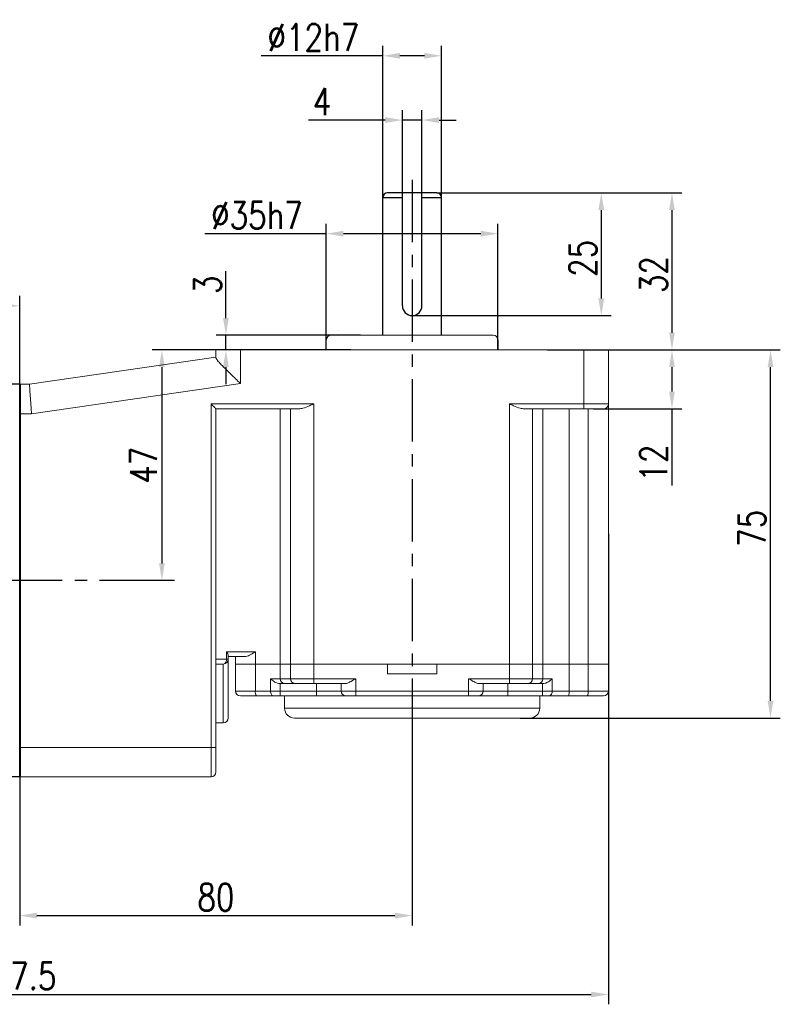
# Model space of a CAD drawing. Header units: inches. Extents: x -739 to 4096, y 9 to 1581.
# Tile 35 of 36: x 3742 to 3898, y 1037 to 1238. Entities that reach past the tile are written whole.
import ezdxf

# ---------------------------------------------------------------- set-up
doc = ezdxf.new("R2010")
doc.units = ezdxf.units.IN
doc.header["$LTSCALE"] = 10
doc.header["$MEASUREMENT"] = 0
doc.linetypes.add('CENTER', pattern=[10.16, 6.35, -1.27, 1.27, -1.27])
for name, color, linetype in [('1轮廓实线层', 7, 'Continuous'), ('3中心线层', 1, 'CENTER'), ('7标注层', 4, 'Continuous')]:
    doc.layers.add(name, color=color, linetype=linetype)
doc.layers.add('图层2', color=4, linetype='Continuous', lineweight=40)
doc.styles.add('TH_GBDIM', font='romans.shx', dxfattribs={"width": 0.8, "bigfont": 'gbcbig.shx'})
doc.dimstyles.new('TH_GBDIM', dxfattribs={"dimtxt": 3.5, "dimasz": 2.5, "dimexe": 2, "dimexo": 0, "dimgap": 1, "dimtad": 1, "dimdec": 4, "dimdsep": 46, "dimtxsty": 'TH_GBDIM', "dimcen": 0.09, "dimclrd": 4, "dimclre": 4, "dimclrt": 3, "dimadec": 0, "dimazin": 0, "dimtfac": 1, "dimtdec": 4, "dimtmove": 0, "dimatfit": 3, "dimfxl": 1, "dimtzin": 0, "dimarcsym": 0})

# ---------------------------------------------------------------- blocks, each defined once
blk = doc.blocks.new('*D114')
at = {"layer": '7标注层', "color": 4, "lineweight": -2, "transparency": 16777216}
for p, q in [((3614.96, 1142.16), (3614.96, 1181.73)), ((3742.46, 1163.73), (3742.46, 1181.73)), ((3618.46, 1179.73), (3738.96, 1179.73))]:
    blk.add_line(p, q, dxfattribs=at)
at = {"layer": '7标注层', "color": 4, "transparency": 16777216}
for points in [[(3618.46, 1180.31), (3618.46, 1179.15), (3614.96, 1179.73)], [(3738.96, 1180.31), (3738.96, 1179.15), (3742.46, 1179.73)]]:
    blk.add_solid(points, dxfattribs=at)
at = {"layer": 'Defpoints', "color": 0, "transparency": 16777216}
for p in [(3742.46, 1179.73), (3742.46, 1163.73), (3614.96, 1142.16)]:
    blk.add_point(p, dxfattribs=at)
at = {"layer": '7标注层', "color": 3, "transparency": 16777216, "insert": (3678.71, 1183.48), "char_height": 5.5, "attachment_point": 5, "style": 'TH_GBDIM'}
blk.add_mtext('127.5', dxfattribs=at)
blk = doc.blocks.new('*D117')
at = {"layer": '7标注层', "color": 4, "lineweight": -2, "transparency": 16777216}
for p, q in [((3822.46, 1095.73), (3822.46, 1053.47)), ((3742.46, 1083.73), (3742.46, 1053.47)), ((3745.96, 1055.47), (3818.96, 1055.47))]:
    blk.add_line(p, q, dxfattribs=at)
at = {"layer": '7标注层', "color": 4, "transparency": 16777216}
for points in [[(3745.96, 1056.05), (3745.96, 1054.88), (3742.46, 1055.47)], [(3818.96, 1056.05), (3818.96, 1054.88), (3822.46, 1055.47)]]:
    blk.add_solid(points, dxfattribs=at)
at = {"layer": 'Defpoints', "color": 0, "transparency": 16777216}
for p in [(3822.46, 1095.73), (3742.46, 1083.73), (3822.46, 1055.47)]:
    blk.add_point(p, dxfattribs=at)
at = {"layer": '7标注层', "color": 3, "transparency": 16777216, "insert": (3782.46, 1059.22), "char_height": 5.5, "attachment_point": 5, "style": 'TH_GBDIM'}
blk.add_mtext('80', dxfattribs=at)
blk = doc.blocks.new('*D118')
at = {"layer": '7标注层', "color": 4, "lineweight": -2, "transparency": 16777216}
for p, q in [((3782.46, 1170.73), (3769.45, 1170.73)), ((3771.45, 1167.23), (3771.45, 1127.23)), ((3773.99, 1123.73), (3769.45, 1123.73))]:
    blk.add_line(p, q, dxfattribs=at)
at = {"layer": '7标注层', "color": 4, "transparency": 16777216}
for points in [[(3770.87, 1167.23), (3772.04, 1167.23), (3771.45, 1170.73)], [(3770.87, 1127.23), (3772.04, 1127.23), (3771.45, 1123.73)]]:
    blk.add_solid(points, dxfattribs=at)
at = {"layer": 'Defpoints', "color": 0, "transparency": 16777216}
for p in [(3782.46, 1170.73), (3771.45, 1123.73), (3773.99, 1123.73)]:
    blk.add_point(p, dxfattribs=at)
at = {"layer": '7标注层', "color": 3, "transparency": 16777216, "insert": (3767.7, 1147.23), "char_height": 5.5, "attachment_point": 5, "rotation": 90, "style": 'TH_GBDIM'}
blk.add_mtext('{47}{}{}', dxfattribs=at)
blk = doc.blocks.new('*D119')
at = {"layer": '7标注层', "color": 4, "lineweight": -2, "transparency": 16777216}
for p, q in [((3862.46, 1170.73), (3877.42, 1170.73)), ((3875.42, 1167.23), (3875.42, 1162.23)), ((3859.46, 1158.73), (3877.42, 1158.73)), ((3875.42, 1158.73), (3875.42, 1143.12))]:
    blk.add_line(p, q, dxfattribs=at)
at = {"layer": '7标注层', "color": 4, "transparency": 16777216}
for points in [[(3874.84, 1167.23), (3876, 1167.23), (3875.42, 1170.73)], [(3874.84, 1162.23), (3876, 1162.23), (3875.42, 1158.73)]]:
    blk.add_solid(points, dxfattribs=at)
at = {"layer": 'Defpoints', "color": 0, "transparency": 16777216}
for p in [(3862.46, 1170.73), (3859.46, 1158.73), (3875.42, 1158.73)]:
    blk.add_point(p, dxfattribs=at)
at = {"layer": '7标注层', "color": 3, "transparency": 16777216, "insert": (3871.67, 1147.68), "char_height": 5.5, "attachment_point": 5, "rotation": 90, "style": 'TH_GBDIM'}
blk.add_mtext('{12}{}{}', dxfattribs=at)
blk = doc.blocks.new('*D120')
at = {"layer": '7标注层', "color": 4, "lineweight": -2, "transparency": 16777216}
for p, q in [((3862.46, 1170.73), (3897.51, 1170.73)), ((3895.51, 1099.23), (3895.51, 1167.23)), ((3844.51, 1095.73), (3897.51, 1095.73))]:
    blk.add_line(p, q, dxfattribs=at)
at = {"layer": '7标注层', "color": 4, "transparency": 16777216}
for points in [[(3894.92, 1167.23), (3896.09, 1167.23), (3895.51, 1170.73)], [(3894.92, 1099.23), (3896.09, 1099.23), (3895.51, 1095.73)]]:
    blk.add_solid(points, dxfattribs=at)
at = {"layer": 'Defpoints', "color": 0, "transparency": 16777216}
for p in [(3862.46, 1170.73), (3895.51, 1170.73), (3844.51, 1095.73)]:
    blk.add_point(p, dxfattribs=at)
at = {"layer": '7标注层', "color": 3, "transparency": 16777216, "insert": (3891.76, 1134.39), "char_height": 5.5, "attachment_point": 5, "rotation": 90, "style": 'TH_GBDIM'}
blk.add_mtext('{75}{}{}', dxfattribs=at)
blk = doc.blocks.new('*D121')
at = {"layer": '7标注层', "color": 4, "lineweight": -2, "transparency": 16777216}
for p, q in [((3784.5, 1177.23), (3784.5, 1186.79)), ((3811.93, 1173.73), (3782.5, 1173.73)), ((3784.5, 1170.73), (3784.5, 1173.73)), ((3809.96, 1170.73), (3782.5, 1170.73)), ((3784.5, 1167.23), (3784.5, 1163.73))]:
    blk.add_line(p, q, dxfattribs=at)
at = {"layer": '7标注层', "color": 4, "transparency": 16777216}
for points in [[(3783.91, 1177.23), (3785.08, 1177.23), (3784.5, 1173.73)], [(3783.91, 1167.23), (3785.08, 1167.23), (3784.5, 1170.73)]]:
    blk.add_solid(points, dxfattribs=at)
at = {"layer": 'Defpoints', "color": 0, "transparency": 16777216}
for p in [(3784.5, 1173.73), (3811.93, 1173.73), (3809.96, 1170.73)]:
    blk.add_point(p, dxfattribs=at)
at = {"layer": '7标注层', "color": 3, "transparency": 16777216, "insert": (3780.75, 1184), "char_height": 5.5, "attachment_point": 5, "rotation": 90, "style": 'TH_GBDIM'}
blk.add_mtext('{3}{}{}', dxfattribs=at)
blk = doc.blocks.new('*D122')
at = {"layer": '7标注层', "color": 4, "lineweight": -2, "transparency": 16777216}
for p, q in [((3827.46, 1202.73), (3863.01, 1202.73)), ((3861.01, 1199.23), (3861.01, 1181.23)), ((3822.46, 1177.73), (3863.01, 1177.73))]:
    blk.add_line(p, q, dxfattribs=at)
at = {"layer": '7标注层', "color": 4, "transparency": 16777216}
for points in [[(3860.43, 1199.23), (3861.6, 1199.23), (3861.01, 1202.73)], [(3860.43, 1181.23), (3861.6, 1181.23), (3861.01, 1177.73)]]:
    blk.add_solid(points, dxfattribs=at)
at = {"layer": 'Defpoints', "color": 0, "transparency": 16777216}
for p in [(3827.46, 1202.73), (3822.46, 1177.73), (3861.01, 1177.73)]:
    blk.add_point(p, dxfattribs=at)
at = {"layer": '7标注层', "color": 3, "transparency": 16777216, "insert": (3857.26, 1189.39), "char_height": 5.5, "attachment_point": 5, "rotation": 90, "style": 'TH_GBDIM'}
blk.add_mtext('{25}{}{}', dxfattribs=at)
blk = doc.blocks.new('*D123')
at = {"layer": '7标注层', "color": 4, "lineweight": -2, "transparency": 16777216}
for p, q in [((3832.15, 1202.73), (3877.42, 1202.73)), ((3875.42, 1199.23), (3875.42, 1174.23)), ((3850, 1170.73), (3877.42, 1170.73))]:
    blk.add_line(p, q, dxfattribs=at)
at = {"layer": '7标注层', "color": 4, "transparency": 16777216}
for points in [[(3874.84, 1199.23), (3876, 1199.23), (3875.42, 1202.73)], [(3874.84, 1174.23), (3876, 1174.23), (3875.42, 1170.73)]]:
    blk.add_solid(points, dxfattribs=at)
at = {"layer": 'Defpoints', "color": 0, "transparency": 16777216}
for p in [(3832.15, 1202.73), (3850, 1170.73), (3875.42, 1170.73)]:
    blk.add_point(p, dxfattribs=at)
at = {"layer": '7标注层', "color": 3, "transparency": 16777216, "insert": (3871.67, 1186.09), "char_height": 5.5, "attachment_point": 5, "rotation": 90, "style": 'TH_GBDIM'}
blk.add_mtext('{32}{}{}', dxfattribs=at)
blk = doc.blocks.new('*D124')
at = {"layer": '7标注层', "color": 4, "lineweight": -2, "transparency": 16777216}
for p, q in [((3820.46, 1199.73), (3820.46, 1219.57)), ((3824.46, 1199.73), (3824.46, 1219.57)), ((3816.96, 1217.57), (3801.33, 1217.57)), ((3824.46, 1217.57), (3820.46, 1217.57)), ((3827.96, 1217.57), (3831.46, 1217.57))]:
    blk.add_line(p, q, dxfattribs=at)
at = {"layer": '7标注层', "color": 4, "transparency": 16777216}
for points in [[(3816.96, 1218.15), (3816.96, 1216.99), (3820.46, 1217.57)], [(3827.96, 1218.15), (3827.96, 1216.99), (3824.46, 1217.57)]]:
    blk.add_solid(points, dxfattribs=at)
at = {"layer": 'Defpoints', "color": 0, "transparency": 16777216}
for p in [(3824.46, 1217.57), (3820.46, 1199.73), (3824.46, 1199.73)]:
    blk.add_point(p, dxfattribs=at)
at = {"layer": '7标注层', "color": 3, "transparency": 16777216, "insert": (3804.11, 1221.32), "char_height": 5.5, "attachment_point": 5, "style": 'TH_GBDIM'}
blk.add_mtext('{4}{}{}', dxfattribs=at)
blk = doc.blocks.new('*D130')
at = {"layer": '7标注层', "color": 4, "lineweight": -2, "transparency": 16777216}
for p, q in [((3862.46, 1133.23), (3862.46, 1037.39)), ((3614.96, 1123.73), (3614.96, 1037.39)), ((3618.46, 1039.39), (3858.96, 1039.39))]:
    blk.add_line(p, q, dxfattribs=at)
at = {"layer": '7标注层', "color": 4, "transparency": 16777216}
for points in [[(3618.46, 1039.98), (3618.46, 1038.81), (3614.96, 1039.39)], [(3858.96, 1039.98), (3858.96, 1038.81), (3862.46, 1039.39)]]:
    blk.add_solid(points, dxfattribs=at)
at = {"layer": 'Defpoints', "color": 0, "transparency": 16777216}
for p in [(3862.46, 1133.23), (3614.96, 1123.73), (3862.46, 1039.39)]:
    blk.add_point(p, dxfattribs=at)
at = {"layer": '7标注层', "color": 3, "transparency": 16777216, "insert": (3741.46, 1043.14), "char_height": 5.5, "attachment_point": 5, "style": 'TH_GBDIM'}
blk.add_mtext('247.5', dxfattribs=at)
blk = doc.blocks.new('*D237')
at = {"layer": '7标注层', "color": 4, "lineweight": -2, "transparency": 16777216}
for p, q in [((3804.96, 1170.73), (3804.96, 1196.42)), ((3839.96, 1170.73), (3839.96, 1196.42)), ((3804.96, 1194.42), (3780.19, 1194.42)), ((3836.46, 1194.42), (3808.46, 1194.42))]:
    blk.add_line(p, q, dxfattribs=at)
at = {"layer": '7标注层', "color": 4, "transparency": 16777216}
for points in [[(3808.46, 1195), (3808.46, 1193.83), (3804.96, 1194.42)], [(3836.46, 1195), (3836.46, 1193.83), (3839.96, 1194.42)]]:
    blk.add_solid(points, dxfattribs=at)
at = {"layer": 'Defpoints', "color": 0, "transparency": 16777216}
for p in [(3839.96, 1194.42), (3804.96, 1170.73), (3839.96, 1170.73)]:
    blk.add_point(p, dxfattribs=at)
at = {"layer": '7标注层', "color": 3, "transparency": 16777216, "insert": (3790.82, 1198.17), "char_height": 5.5, "attachment_point": 5, "style": 'TH_GBDIM'}
blk.add_mtext('\\A1;%%c35h7', dxfattribs=at)
blk = doc.blocks.new('*D238')
at = {"layer": '7标注层', "color": 4, "lineweight": -2, "transparency": 16777216}
for p, q in [((3816.46, 1200.57), (3816.46, 1232.66)), ((3828.46, 1199.99), (3828.46, 1232.66)), ((3816.46, 1230.66), (3791.69, 1230.66)), ((3824.96, 1230.66), (3819.96, 1230.66))]:
    blk.add_line(p, q, dxfattribs=at)
at = {"layer": '7标注层', "color": 4, "transparency": 16777216}
for points in [[(3819.96, 1231.24), (3819.96, 1230.08), (3816.46, 1230.66)], [(3824.96, 1231.24), (3824.96, 1230.08), (3828.46, 1230.66)]]:
    blk.add_solid(points, dxfattribs=at)
at = {"layer": 'Defpoints', "color": 0, "transparency": 16777216}
for p in [(3828.46, 1230.66), (3816.46, 1200.57), (3828.46, 1199.99)]:
    blk.add_point(p, dxfattribs=at)
at = {"layer": '7标注层', "color": 3, "transparency": 16777216, "insert": (3802.32, 1234.41), "char_height": 5.5, "attachment_point": 5, "style": 'TH_GBDIM'}
blk.add_mtext('\\A1;%%c12h7', dxfattribs=at)

msp = doc.modelspace()

# ---------------------------------------------------------------- linework, layer by layer
at = {"layer": '1轮廓实线层'}
for p, q in [((3827.462, 1202.731), (3817.462, 1202.731)), ((3820.462, 1179.731), (3820.462, 1202.731)), ((3824.462, 1179.731), (3824.462, 1202.731)), ((3816.462, 1173.731), (3816.462, 1201.731)), ((3820.462, 1201.731), (3816.462, 1201.731)), ((3828.462, 1201.731), (3824.462, 1201.731)), ((3828.462, 1173.731), (3828.462, 1201.731)), ((3742.462, 1163.731), (3732.962, 1163.731)), ((3742.462, 1089.731), (3742.462, 1083.731)), ((3742.462, 1083.731), (3732.962, 1083.731)), ((3742.462, 1083.731), (3732.962, 1083.731))]:
    msp.add_line(p, q, dxfattribs=at)
at = {"layer": '1轮廓实线层', "color": 7, "linetype": 'Continuous', "lineweight": 15}
for p, q in [((3805.962, 1173.731), (3838.962, 1173.731)), ((3804.962, 1172.731), (3804.962, 1170.731)), ((3839.962, 1170.731), (3839.962, 1172.731)), ((3782.462, 1169.146), (3782.462, 1170.731)), ((3782.462, 1170.731), (3787.462, 1170.731)), ((3787.462, 1170.731), (3787.462, 1163.892)), ((3787.462, 1170.731), (3857.462, 1170.731)), ((3857.462, 1159.731), (3857.462, 1170.731)), ((3857.462, 1170.731), (3862.462, 1170.731)), ((3862.462, 1170.731), (3862.462, 1159.731)), ((3744.462, 1163.731), (3782.462, 1169.231)), ((3742.462, 1163.731), (3744.462, 1163.731)), ((3787.462, 1163.892), (3744.894, 1157.731)), ((3781.462, 1159.731), (3802.392, 1159.731)), ((3781.462, 1089.731), (3781.462, 1159.731)), ((3802.392, 1159.731), (3802.392, 1106.731)), ((3842.283, 1159.731), (3857.462, 1159.731)), ((3842.283, 1106.731), (3842.283, 1159.731)), ((3857.462, 1159.731), (3862.462, 1159.731)), ((3857.462, 1159.731), (3857.462, 1158.731)), ((3862.462, 1159.731), (3862.462, 1106.731)), ((3744.894, 1157.731), (3742.462, 1157.731)), ((3799.392, 1158.731), (3782.462, 1158.731)), ((3782.462, 1158.731), (3782.462, 1089.731)), ((3795.586, 1158.731), (3795.586, 1106.731)), ((3797.693, 1106.731), (3797.693, 1158.731)), ((3857.462, 1158.731), (3845.283, 1158.731)), ((3846.981, 1158.731), (3846.981, 1106.731)), ((3849.118, 1158.731), (3849.118, 1106.731)), ((3854.48, 1158.731), (3854.48, 1106.731)), ((3861.462, 1158.731), (3857.462, 1158.731)), ((3858.33, 1106.731), (3858.33, 1158.731)), ((3782.462, 1107.731), (3784.64, 1107.731)), ((3784.64, 1107.731), (3784.64, 1109.231)), ((3784.64, 1109.231), (3790.513, 1109.231)), ((3784.962, 1107.731), (3784.64, 1107.731)), ((3784.962, 1108.462), (3784.962, 1107.731)), ((3788.267, 1108.231), (3784.962, 1108.231)), ((3784.962, 1107.731), (3784.962, 1095.731)), ((3786.462, 1106.731), (3786.462, 1108.231)), ((3790.513, 1109.231), (3790.513, 1106.731)), ((3783.962, 1106.731), (3782.462, 1106.731)), ((3783.962, 1094.731), (3783.962, 1106.731)), ((3786.462, 1101.231), (3786.462, 1106.731)), ((3786.462, 1106.731), (3790.513, 1106.731)), ((3790.513, 1106.731), (3790.513, 1101.231)), ((3790.513, 1106.731), (3795.586, 1106.731)), ((3795.586, 1106.731), (3795.586, 1103.731)), ((3795.586, 1106.731), (3797.693, 1106.731)), ((3797.693, 1103.731), (3797.693, 1106.731)), ((3797.693, 1106.731), (3802.392, 1106.731)), ((3802.392, 1106.731), (3802.392, 1103.731)), ((3802.392, 1106.731), (3817.462, 1106.731)), ((3802.392, 1106.731), (3842.283, 1106.731)), ((3817.462, 1104.731), (3817.462, 1106.731)), ((3827.462, 1106.731), (3827.462, 1104.731)), ((3827.462, 1106.731), (3842.283, 1106.731)), ((3842.283, 1103.731), (3842.283, 1106.731)), ((3842.283, 1106.731), (3846.981, 1106.731)), ((3846.981, 1106.731), (3846.981, 1103.731)), ((3846.981, 1106.731), (3849.118, 1106.731)), ((3849.118, 1106.731), (3849.118, 1103.731)), ((3849.118, 1106.731), (3854.48, 1106.731)), ((3854.48, 1106.731), (3854.48, 1101.231)), ((3854.48, 1106.731), (3858.33, 1106.731)), ((3858.33, 1101.231), (3858.33, 1106.731)), ((3858.33, 1106.731), (3862.462, 1106.731)), ((3862.462, 1106.731), (3862.462, 1101.231)), ((3793.595, 1103.731), (3795.586, 1103.731)), ((3793.595, 1101.231), (3793.595, 1103.731)), ((3795.586, 1103.731), (3797.693, 1103.731)), ((3797.693, 1103.731), (3802.392, 1103.731)), ((3802.392, 1103.731), (3810.962, 1103.731)), ((3802.392, 1102.731), (3802.392, 1103.731)), ((3810.962, 1103.731), (3810.962, 1101.231)), ((3817.462, 1104.731), (3827.462, 1104.731)), ((3833.962, 1103.731), (3842.283, 1103.731)), ((3833.962, 1101.231), (3833.962, 1103.731)), ((3842.283, 1103.731), (3846.981, 1103.731)), ((3842.283, 1103.731), (3842.283, 1102.731)), ((3846.981, 1103.731), (3849.118, 1103.731)), ((3849.118, 1103.731), (3851.034, 1103.731)), ((3851.034, 1103.731), (3851.034, 1101.231)), ((3795.586, 1102.731), (3795.532, 1102.732)), ((3795.532, 1102.732), (3795.532, 1101.231)), ((3796.526, 1102.731), (3795.586, 1102.731)), ((3798.633, 1102.731), (3796.526, 1102.731)), ((3802.392, 1102.731), (3798.633, 1102.731)), ((3808.726, 1102.731), (3802.392, 1102.731)), ((3802.962, 1102.731), (3802.962, 1101.231)), ((3807.962, 1101.231), (3807.962, 1102.731)), ((3842.283, 1102.731), (3836.198, 1102.731)), ((3836.962, 1102.731), (3836.962, 1101.231)), ((3841.962, 1102.731), (3841.962, 1101.231)), ((3846.042, 1102.731), (3842.283, 1102.731)), ((3848.178, 1102.731), (3846.042, 1102.731)), ((3849.054, 1102.731), (3848.178, 1102.731)), ((3849.035, 1101.231), (3849.035, 1102.731)), ((3786.462, 1101.231), (3790.513, 1101.231)), ((3790.702, 1100.231), (3787.462, 1100.231)), ((3790.513, 1101.231), (3793.595, 1101.231)), ((3794.241, 1100.231), (3790.702, 1100.231)), ((3793.595, 1101.231), (3795.532, 1101.231)), ((3795.532, 1100.231), (3794.241, 1100.231)), ((3795.532, 1101.231), (3802.962, 1101.231)), ((3795.532, 1101.231), (3795.532, 1100.231)), ((3802.962, 1100.231), (3795.532, 1100.231)), ((3796.462, 1100.231), (3796.462, 1097.731)), ((3802.962, 1101.231), (3807.962, 1101.231)), ((3802.962, 1101.231), (3802.962, 1100.231)), ((3808.962, 1100.231), (3802.962, 1100.231)), ((3807.962, 1101.231), (3810.962, 1101.231)), ((3810.962, 1100.231), (3808.962, 1100.231)), ((3810.962, 1101.231), (3833.962, 1101.231)), ((3810.962, 1101.231), (3810.962, 1100.231)), ((3833.962, 1100.231), (3810.962, 1100.231)), ((3833.962, 1100.231), (3833.962, 1101.231)), ((3833.962, 1101.231), (3836.962, 1101.231)), ((3835.962, 1100.231), (3833.962, 1100.231)), ((3841.962, 1100.231), (3835.962, 1100.231)), ((3836.962, 1101.231), (3841.962, 1101.231)), ((3841.962, 1100.231), (3841.962, 1101.231)), ((3841.962, 1101.231), (3849.035, 1101.231)), ((3849.035, 1100.231), (3841.962, 1100.231)), ((3848.462, 1097.731), (3848.462, 1100.231)), ((3849.035, 1101.231), (3851.034, 1101.231)), ((3849.035, 1100.231), (3849.035, 1101.231)), ((3850.367, 1100.231), (3849.035, 1100.231)), ((3854.307, 1100.231), (3850.367, 1100.231)), ((3851.034, 1101.231), (3854.48, 1101.231)), ((3858.156, 1100.231), (3854.307, 1100.231)), ((3854.48, 1101.231), (3858.33, 1101.231)), ((3861.462, 1100.231), (3858.156, 1100.231)), ((3858.33, 1101.231), (3862.462, 1101.231)), ((3846.462, 1095.731), (3798.462, 1095.731)), ((3783.962, 1094.731), (3782.462, 1094.731)), ((3742.462, 1089.731), (3781.462, 1089.731)), ((3781.462, 1083.731), (3781.462, 1089.731)), ((3781.462, 1089.731), (3782.462, 1089.731)), ((3782.462, 1089.731), (3782.462, 1084.731)), ((3781.462, 1083.731), (3742.462, 1083.731))]:
    msp.add_line(p, q, dxfattribs=at)
at = {"layer": '1轮廓实线层', "color": 115, "linetype": 'Continuous', "lineweight": 15}
for p, q in [((3807.466, 1174.731), (3807.462, 1174.731)), ((3796.462, 1097.731), (3848.462, 1097.731))]:
    msp.add_line(p, q, dxfattribs=at)
at = {"layer": '1轮廓实线层', "color": 7}
msp.add_line((3742.462, 1083.731), (3742.462, 1086.731), dxfattribs=at)
at = {"layer": '1轮廓实线层', "color": 7, "linetype": 'Continuous', "lineweight": 15, "flags": 128}
for points in [[(3744.462, 1163.731), (3744.468, 1163.639), (3744.488, 1163.369), (3744.52, 1162.927), (3744.563, 1162.327), (3744.616, 1161.587), (3744.678, 1160.731), (3744.746, 1159.783), (3744.819, 1158.772), (3744.894, 1157.731)], [(3782.462, 1158.731), (3782.443, 1158.75), (3782.386, 1158.807), (3782.293, 1158.899), (3782.169, 1159.023), (3782.017, 1159.175), (3781.845, 1159.348), (3781.657, 1159.535), (3781.462, 1159.731)], [(3793.595, 1101.231), (3793.608, 1101.035), (3793.644, 1100.848), (3793.704, 1100.675), (3793.784, 1100.523), (3793.882, 1100.399), (3793.994, 1100.307), (3794.115, 1100.25), (3794.241, 1100.231)]]:
    msp.add_lwpolyline(points, dxfattribs=at)
at = {"layer": '1轮廓实线层'}
for centre, radius, start, end in [((3817.462, 1201.731), 1, 90, 180), ((3827.462, 1201.731), 1, 0, 90), ((3822.462, 1179.731), 2, 180, 0)]:
    msp.add_arc(centre, radius, start, end, dxfattribs=at)
at = {"layer": '1轮廓实线层', "color": 7, "linetype": 'Continuous', "lineweight": 15}
for centre, radius, start, end in [((3805.962, 1172.731), 1, 90, 180), ((3838.962, 1172.731), 1, 0, 90), ((3861.462, 1159.731), 1, 270, 0), ((3783.763, 1107.595), 0.888, 282.96715, 8.75181), ((3783.962, 1107.731), 1, 270, 0), ((3796.557, 1103.701), 0.971, 178.27456, 268.1638), ((3798.664, 1103.701), 0.971, 178.2746, 268.16376), ((3846.011, 1103.701), 0.971, 271.83621, 1.7254), ((3848.147, 1103.701), 0.971, 271.83631, 1.72552), ((3787.462, 1101.231), 1, 180, 270), ((3791.972, 1100.99), 1.479, 170.62172, 210.8799), ((3808.962, 1101.231), 1, 180, 270), ((3835.962, 1101.231), 1, 270, 0), ((3850.159, 1101.091), 0.886, 283.63506, 9.03328), ((3852.91, 1100.988), 1.589, 331.51786, 8.77971), ((3856.76, 1100.988), 1.589, 331.51849, 8.77908), ((3861.462, 1101.231), 1, 270, 0), ((3798.462, 1097.731), 2, 180, 270), ((3846.462, 1097.731), 2, 270, 0), ((3783.962, 1095.731), 1, 270, 0), ((3781.462, 1084.731), 1, 270, 0)]:
    msp.add_arc(centre, radius, start, end, dxfattribs=at)
for points, knots in [([(3787.462, 1163.892), (3787.458, 1163.895), (3787.128, 1164.213), (3786.458, 1164.858), (3785.467, 1165.816), (3784.589, 1166.679), (3783.849, 1167.424), (3783.19, 1168.115), (3782.603, 1168.781), (3782.509, 1169.024), (3782.462, 1169.146)], [0, 0, 0, 0, 0.0016274, 0.1435129, 0.2910808, 0.4426062, 0.5569336, 0.6742378, 0.8367196, 1, 1, 1, 1]), ([(3802.392, 1159.731), (3802.387, 1159.729), (3802.11, 1159.604), (3801.367, 1159.277), (3800.339, 1158.841), (3799.652, 1158.761), (3799.392, 1158.731)], [0, 0, 0, 0, 0.0041816, 0.2699415, 0.7228421, 1, 1, 1, 1]), ([(3845.283, 1158.731), (3845.022, 1158.761), (3844.336, 1158.841), (3843.308, 1159.277), (3842.565, 1159.604), (3842.287, 1159.729), (3842.283, 1159.731)], [0, 0, 0, 0, 0.2771575, 0.7300585, 0.9958189, 1, 1, 1, 1]), ([(3784.962, 1108.462), (3784.945, 1108.567), (3784.907, 1108.797), (3784.744, 1109.079), (3784.641, 1109.229), (3784.64, 1109.231)], [0, 0, 0, 0, 0.4522733, 0.9943778, 1, 1, 1, 1]), ([(3790.513, 1109.231), (3790.51, 1109.229), (3790.281, 1109.092), (3789.72, 1108.755), (3788.963, 1108.328), (3788.453, 1108.257), (3788.267, 1108.231)], [0, 0, 0, 0, 0.0039338, 0.2968827, 0.7420332, 1, 1, 1, 1]), ([(3795.532, 1102.732), (3795.363, 1102.755), (3794.93, 1102.814), (3794.251, 1103.182), (3793.817, 1103.53), (3793.597, 1103.729), (3793.595, 1103.731)], [0, 0, 0, 0, 0.2155191, 0.5542573, 0.9961242, 1, 1, 1, 1]), ([(3810.962, 1103.731), (3810.959, 1103.729), (3810.902, 1103.696), (3810.5, 1103.464), (3809.86, 1103.103), (3809.161, 1102.782), (3808.845, 1102.745), (3808.726, 1102.731)], [0, 0, 0, 0, 0.00400856, 0.07249537, 0.50897763, 0.81504259, 1, 1, 1, 1]), ([(3836.198, 1102.731), (3836.079, 1102.745), (3835.763, 1102.782), (3835.064, 1103.103), (3834.424, 1103.464), (3834.022, 1103.696), (3833.965, 1103.729), (3833.962, 1103.731)], [0, 0, 0, 0, 0.1849577, 0.4910232, 0.9275046, 0.9959923, 1, 1, 1, 1]), ([(3851.034, 1103.731), (3851.032, 1103.729), (3850.798, 1103.513), (3850.352, 1103.154), (3849.648, 1102.792), (3849.223, 1102.748), (3849.054, 1102.731)], [0, 0, 0, 0, 0.0037974, 0.4727625, 0.7897273, 1, 1, 1, 1])]:
    msp.add_open_spline(points, degree=3, knots=knots, dxfattribs=at)
at = {"layer": '3中心线层', "ltscale": 0.2}
for p, q in [((3822.462, 1205.38), (3822.462, 1089.648)), ((3771.455, 1123.731), (3705.337, 1123.731))]:
    msp.add_line(p, q, dxfattribs=at)
at = {"layer": '图层2', "color": 0}
for p in [(3742.462, 1163.731), (3742.462, 1094.756)]:
    msp.add_line(p, (3742.462, 1083.731), dxfattribs=at)

# ---------------------------------------------------------------- dimensions: what is measured, and where the dimension line sits
at = {"layer": '7标注层'}
for base, p1, p2, text, override, picture, middle in [((3828.462, 1230.661), (3816.462, 1200.569), (3828.462, 1199.989), '\\A1;%%c<>h7', {"dimtxt": 5.5, "dimasz": 3.5, "dimdec": 1, "dimadec": 1}, '*D238', (3802.324, 1230.661)), ((3824.462, 1217.57), (3820.462, 1199.729), (3824.462, 1199.729), '{<>}{}{}', {"dimtxt": 5.5, "dimasz": 3.5, "dimdec": 1, "dimadec": 1}, '*D124', (3804.113, 1217.57)), ((3839.962, 1194.417), (3804.962, 1170.731), (3839.962, 1170.731), '\\A1;%%c<>h7', {"dimtxt": 5.5, "dimasz": 3.5, "dimdec": 0}, '*D237', (3790.824, 1194.417))]:
    dim = msp.add_linear_dim(base=base, p1=p1, p2=p2, text=text, dimstyle='TH_GBDIM', override=override, dxfattribs=at)
    dim.commit()
    dim.dimension.update_dxf_attribs({"geometry": picture, "text_midpoint": middle, "dimtype": 160})
for base, p1, p2, picture, middle in [((3861.012, 1177.731), (3827.462, 1202.731), (3822.462, 1177.731), '*D122', (3861.012, 1189.395)), ((3875.421, 1170.731), (3832.15, 1202.731), (3850.005, 1170.731), '*D123', (3875.421, 1186.089)), ((3784.496, 1173.731), (3809.962, 1170.731), (3811.926, 1173.731), '*D121', (3784.496, 1184.004)), ((3895.507, 1170.731), (3844.507, 1095.731), (3862.462, 1170.731), '*D120', (3895.507, 1134.385)), ((3875.421, 1158.731), (3862.462, 1170.731), (3859.462, 1158.731), '*D119', (3875.421, 1147.683))]:
    dim = msp.add_linear_dim(base=base, p1=p1, p2=p2, angle=90, text='{<>}{}{}', dimstyle='TH_GBDIM', override={"dimtxt": 5.5, "dimasz": 3.5, "dimdec": 1, "dimadec": 1}, dxfattribs=at)
    dim.commit()
    dim.dimension.update_dxf_attribs({"geometry": picture, "text_midpoint": middle, "dimtype": 160})
for base, p1, p2, picture, middle in [((3742.462, 1179.729), (3614.962, 1142.156), (3742.462, 1163.731), '*D114', (3678.712, 1179.729)), ((3862.462, 1039.394), (3614.962, 1123.731), (3862.462, 1133.231), '*D130', (3741.458, 1039.394)), ((3822.462, 1055.466), (3742.462, 1083.731), (3822.462, 1095.731), '*D117', (3782.462, 1055.466))]:
    dim = msp.add_linear_dim(base=base, p1=p1, p2=p2, dimstyle='TH_GBDIM', override={"dimtxt": 5.5, "dimasz": 3.5, "dimgap": 1, "dimtad": 1, "dimjust": 0, "dimdec": 1, "dimlfac": 1, "dimse1": 0, "dimse2": 0, "dimsd1": 0, "dimsd2": 0, "dimadec": 1}, dxfattribs=at)
    dim.commit()
    dim.dimension.update_dxf_attribs({"geometry": picture, "text_midpoint": middle, "dimtype": 160})
dim = msp.add_linear_dim(base=(3771.455, 1123.731), p1=(3782.462, 1170.731), p2=(3773.991, 1123.731), angle=90, text='{<>}{}{}', dimstyle='TH_GBDIM', override={"dimtxt": 5.5, "dimasz": 3.5, "dimdec": 1, "dimadec": 1}, dxfattribs=at)
dim.commit()
dim.dimension.update_dxf_attribs({"geometry": '*D118', "text_midpoint": (3767.705, 1147.231)})

doc.saveas('drawing.dxf')
